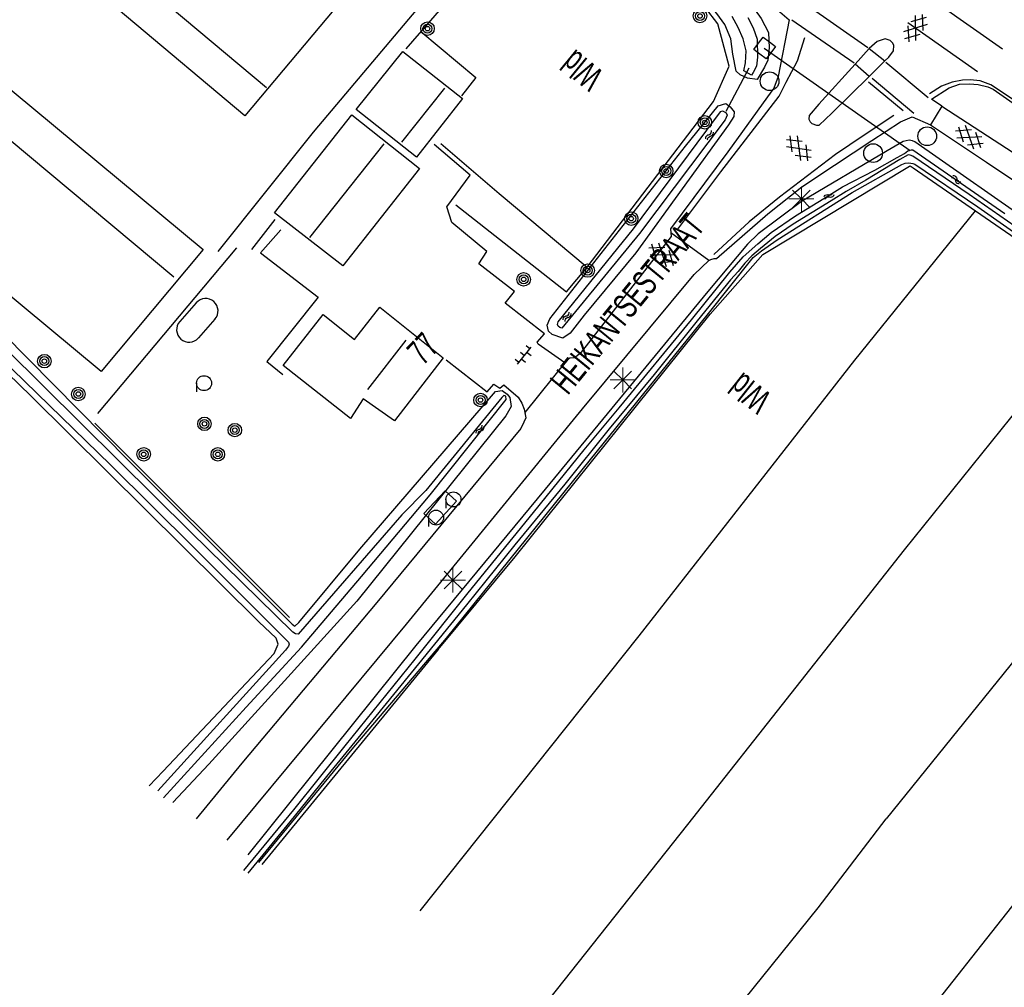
# Model space of a CAD drawing. Header units: metres. Extents: x 119757 to 244046, y 404148 to 811635.
# Tile 4 of 60: x 121365 to 121464, y 405131 to 405228. Entities that reach past the tile are written whole.
import ezdxf

# ---------------------------------------------------------------- set-up
doc = ezdxf.new("R2010")
doc.units = ezdxf.units.M
doc.layers.get('0').update_dxf_attribs({"linetype": 'CONTINUOUS'})
for name, color, linetype in [('4411', 7, 'CONTINUOUS'), ('4413', 7, 'CONTINUOUS'), ('4502', 1, 'CONTINUOUS'), ('4503', 1, 'CONTINUOUS'), ('4601', 172, 'CONTINUOUS'), ('B-AF-HAAG-GD', 74, 'CONTINUOUS'), ('B-AF-RAST-GD', 47, 'Raster'), ('B-AF-SCHUT-GD', 47, 'Hekwerk'), ('B-BB-BORD-GD', 8, 'CONTINUOUS'), ('B-BP-BOOM-GD', 74, 'CONTINUOUS'), ('B-GB-BOUW-GD', 242, 'CONTINUOUS'), ('B-GB-NOKL-GD', 242, 'CONTINUOUS'), ('B-MK-BLOKDW-GD', 121, 'CONTINUOUS'), ('B-MK-DRIEH-GD', 121, 'CONTINUOUS'), ('B-MK-STRP-GD', 121, 'CONTINUOUS'), ('B-OB-KAST-GD', 8, 'CONTINUOUS'), ('B-OB-OVER-GD', 8, 'CONTINUOUS'), ('B-OB-TANK-GD', 8, 'CONTINUOUS'), ('B-OV-PAAL-GD', 63, 'CONTINUOUS'), ('B-TE-OND-GD', 8, 'CONTINUOUS'), ('B-TR-SLOO-GD', 142, 'CONTINUOUS'), ('B-VH-FPAD-GD', 13, 'CONTINUOUS'), ('B-VH-HFDR-GD', 13, 'CONTINUOUS'), ('B-VH-MATE-GD', 13, 'CONTINUOUS'), ('B-VH-OVRG-GD', 13, 'CONTINUOUS'), ('B-VH-WEGN-GD', 13, 'CONTINUOUS'), ('B-WT-HDUIK-GD', 134, 'CONTINUOUS'), ('B-WT-KOLK-GD', 213, 'CONTINUOUS'), ('L-AR-BLOCKS-GD', 8, 'CONTINUOUS'), ('L-AR-SYMB-GD', 8, 'CONTINUOUS')]:
    doc.layers.add(name, color=color, linetype=linetype)
doc.linetypes.add('Hekwerk', pattern='A,4,-1,[1,dgnlstyle.shx,S=0.004,R=0,X=0,Y=0],-1', length=6)
doc.linetypes.add('Raster', pattern='A,4,-1,[1,dgnlstyle.shx,S=0.004,R=0,X=0,Y=0],-1', length=6)

# ---------------------------------------------------------------- blocks, each defined once
blk = doc.blocks.new('2901')
for radius in [0.27, 0.18, 0.09]:
    blk.add_circle((0, 0), radius)
blk = doc.blocks.new('GV6', base_point=(119758.78532, 404407.573336))
at = {"layer": '4411'}
for points in [[(119758.78532, 404407.542086, 0), (119758.94157, 404407.667086, 0)], [(119758.84782, 404407.479586, 0), (119759.09782, 404407.667086, 0)], [(119758.84782, 404407.667086, 0), (119759.09782, 404407.479586, 0)], [(119759.00407, 404407.667086, 0), (119759.16032, 404407.542086, 0)], [(119758.78532, 404407.604586, 0), (119758.94157, 404407.479586, 0)], [(119759.00407, 404407.479586, 0), (119759.16032, 404407.604586, 0)]]:
    blk.add_polyline3d(points, dxfattribs=at)
blk = doc.blocks.new('2701')
at = {"lineweight": 0}
for q in [(0.001, 0.497), (-0.353, 0.351), (0.355, 0.351), (-0.499, -0.003), (-0.352, -0.356), (0.501, -0.003), (0.001, -0.503), (0.355, -0.356)]:
    blk.add_line((0.001, -0.003), q, dxfattribs=at)
blk = doc.blocks.new('WATER', base_point=(119758.78532, 404407.573336))
at = {"layer": '4601'}
for points in [[(119758.28532, 404407.723336, 0), (119758.34782, 404407.785836, 0), (119758.47282, 404407.848336, 0), (119758.59782, 404407.848336, 0), (119758.72282, 404407.785836, 0), (119758.78532, 404407.723336, 0), (119758.84782, 404407.660836, 0), (119758.97282, 404407.598336, 0), (119759.09782, 404407.598336, 0), (119759.22282, 404407.660836, 0), (119759.28532, 404407.723336, 0)], [(119758.28532, 404407.423336, 0), (119758.34782, 404407.485836, 0), (119758.47282, 404407.548336, 0), (119758.59782, 404407.548336, 0), (119758.72282, 404407.485836, 0), (119758.78532, 404407.423336, 0), (119758.84782, 404407.360836, 0), (119758.97282, 404407.298336, 0), (119759.09782, 404407.298336, 0), (119759.22282, 404407.360836, 0), (119759.28532, 404407.423336, 0)]]:
    blk.add_polyline3d(points, dxfattribs=at)
blk = doc.blocks.new('3001')
blk.add_line((-0.3, 0), (-0.3, -0.35))
blk.add_circle((0, 0), 0.3)
blk = doc.blocks.new('2810')
at = {"flags": 128}
blk.add_lwpolyline([(-0.625, -0.313), (-0.625, 0.313), (0.625, 0.313), (0.625, -0.313)], close=True, dxfattribs=at)
blk = doc.blocks.new('OV6', base_point=(119758.78532, 404407.573336))
at = {"layer": '4413'}
for points in [[(119758.81657, 404407.573336, 0), (119758.81657, 404407.604586, 0)], [(119758.94157, 404407.573336, 0), (119758.94157, 404407.604586, 0)], [(119759.06657, 404407.573336, 0), (119759.06657, 404407.604586, 0)], [(119758.78532, 404407.573336, 0), (119759.09782, 404407.573336, 0)], [(119758.87907, 404407.573336, 0), (119758.87907, 404407.542086, 0)], [(119759.00407, 404407.573336, 0), (119759.00407, 404407.542086, 0)]]:
    blk.add_polyline3d(points, dxfattribs=at)
blk = doc.blocks.new('3602')
at = {"flags": 128}
blk.add_lwpolyline([(-0.31, 0.001), (-0.31, 0.311), (0, 0.311), (0.31, 0.311), (0.31, 0.001), (0.31, -0.309), (0, -0.309), (-0.31, -0.309)], close=True, dxfattribs=at)
blk = doc.blocks.new('2401')
blk.add_circle((0.001, -0.001), 0.375)
blk = doc.blocks.new('2813')
for p, q in [((-0.5, 0.5), (0.5, 0.5)), ((-0.5, -0.5), (0.5, -0.5))]:
    blk.add_line(p, q)
for centre, start, end in [((-0.5, 0), 90, 270), ((0.5, 0), 270, 90)]:
    blk.add_arc(centre, 0.5, start, end)

msp = doc.modelspace()

# ---------------------------------------------------------------- linework, layer by layer
at = {"layer": 'B-AF-HAAG-GD'}
for points in [[(121373.114, 405188.799), (121387.037, 405205.382)], [(121392.299, 405168.387), (121372.816, 405187.838)]]:
    msp.add_lwpolyline(points, dxfattribs=at)
at = {"layer": 'B-AF-RAST-GD'}
for points in [[(121407.438, 405215.846), (121413.267, 405210.823), (121422.082, 405203.468), (121434.729, 405220.032), (121436.306, 405223.592), (121435.163, 405227.805), (121433.923, 405229.416), (121419.749, 405239.971), (121417.791, 405241.281), (121403.95, 405225.322)], [(121405.436, 405227.036), (121410.959, 405222.454), (121409.513, 405220.621)], [(121407.173, 405165.192), (121414.865, 405174.474), (121434.389, 405198.745), (121439.662, 405204.727), (121454.354, 405213.566), (121454.412, 405213.601), (121454.69, 405213.41), (121460.944, 405209.094), (121471.985, 405201.475), (121473.766, 405200.222), (121486.412, 405191.326)], [(121408.949, 405209.71), (121420.005, 405200.99), (121422.082, 405203.468)], [(121405.382, 405139.031), (121427.282, 405166.542), (121448.876, 405194.147), (121460.944, 405209.094)], [(121473.766, 405200.222), (121471.201, 405196.774), (121453.809, 405175.171), (121432.14, 405147.664), (121410.953, 405120.947)], [(121486.412, 405191.326), (121470.277, 405170.863), (121452.009, 405148.23)], [(121448.848, 405119.478), (121470.942, 405147.516), (121498.769, 405182.685)], [(121407.173, 405165.192), (121389.542, 405143.655)], [(121427.419, 405117.222), (121428.597, 405118.707), (121445.209, 405139.31), (121452.009, 405148.23)]]:
    msp.add_lwpolyline(points, dxfattribs=at)
at = {"layer": 'B-AF-SCHUT-GD'}
msp.add_lwpolyline([(121390.841, 405208.218), (121388.509, 405205.218)], dxfattribs=at)
at = {"layer": 'B-GB-BOUW-GD'}
for points in [[(121349.721, 405233.419), (121383.649, 405205.223), (121373.455, 405193.011), (121339.614, 405221.125), (121340.995, 405222.902), (121328.385, 405233.492), (121355.227, 405265.846), (121367.913, 405255.15)], [(121373.898, 405250.224), (121397.598, 405230.299), (121387.816, 405218.62), (121364.146, 405238.521)], [(121409.596, 405220.335), (121404.993, 405214.485), (121398.961, 405219.232), (121403.636, 405225.061)], [(121405.29, 405213.323), (121397.638, 405203.607), (121390.802, 405208.886), (121398.526, 405218.708)], [(121407.661, 405194.391), (121402.821, 405188.062), (121399.672, 405190.273), (121398.4, 405188.319), (121391.671, 405193.619), (121395.671, 405198.725), (121398.802, 405196.226), (121401.329, 405199.44)]]:
    msp.add_lwpolyline(points, close=True, dxfattribs=at)
at = {"layer": 'B-GB-NOKL-GD'}
for points in [[(121366.6, 405241.081), (121390.001, 405221.46)], [(121380.721, 405202.457), (121347.549, 405230.205)], [(121403.55, 405215.986), (121407.846, 405221.388)], [(121394.338, 405206.441), (121401.761, 405215.814)], [(121403.931, 405196.169), (121400.108, 405191.198)]]:
    msp.add_lwpolyline(points, dxfattribs=at)
at = {"layer": 'B-MK-BLOKDW-GD'}
for points in [[(121443.959, 405229.787), (121450.16, 405225.458)], [(121448.803, 405223.871), (121442.57, 405228.202)], [(121451.972, 405223.977), (121456.223, 405220.46)], [(121454.769, 405218.852), (121450.613, 405222.351)]]:
    msp.add_lwpolyline(points, dxfattribs=at)
at = {"layer": 'B-MK-DRIEH-GD'}
for points in [[(121454.183, 405227.961), (121461.139, 405223.06)], [(121450.247, 405222.016), (121453.704, 405219.14)]]:
    msp.add_lwpolyline(points, dxfattribs=at)
at = {"layer": 'B-MK-STRP-GD'}
for points in [[(121448.145, 405236.221), (121463.638, 405225.317)], [(121442.014, 405221.996), (121443.121, 405224.132), (121443.861, 405226.444)], [(121431.146, 405207.274), (121435.463, 405213.006), (121441.285, 405220.588), (121442.014, 405221.996)], [(121468.531, 405217.71), (121462.492, 405221.726), (121461.402, 405222.105), (121460.394, 405222.222), (121459.64, 405222.174), (121458.613, 405221.976), (121457.556, 405221.572), (121456.339, 405220.802)], [(121452.762, 405218.638), (121449.819, 405216.664)], [(121449.819, 405216.664), (121446.948, 405214.738), (121441.318, 405210.465), (121438.291, 405207.993), (121434.751, 405204.739)]]:
    msp.add_lwpolyline(points, dxfattribs=at)
at = {"layer": 'B-TR-SLOO-GD'}
for points in [[(121196.93, 405359.971), (121210.273, 405346.595), (121217.656, 405339.466), (121231.092, 405326.134), (121239.959, 405317.175), (121252.815, 405304.328), (121260.985, 405296.253), (121270.908, 405286.39), (121279.468, 405277.947), (121293.2, 405264.277), (121303.323, 405254.307), (121309.515, 405248.218), (121319.277, 405238.461), (121325.016, 405232.863), (121330.829, 405226.774), (121338.747, 405218.598), (121346.158, 405211.116), (121374.394, 405183.666), (121382.696, 405175.44), (121392.211, 405165.928), (121392.277, 405165.73), (121392.191, 405165.511), (121391.912, 405165.108), (121379.111, 405151.03)], [(121439.82, 405223.495), (121439.112, 405222.256), (121438.136, 405222.387), (121437.382, 405222.706), (121436.98, 405223.086), (121436.657, 405224.771), (121436.47, 405226.323), (121435.86, 405227.746), (121435.066, 405228.855), (121434.516, 405229.484), (121432.803, 405230.862), (121421.215, 405239.418), (121417.404, 405242.09), (121415.242, 405243.733)], [(121438.134, 405230.284), (121439.499, 405228.367), (121440.233, 405226.961), (121440.281, 405225.429), (121440.171, 405224.189), (121439.82, 405223.495)], [(121378.265, 405151.525), (121379.643, 405153.018), (121390.779, 405164.789), (121391.151, 405165.705), (121390.952, 405166.332), (121389.241, 405167.945), (121366.443, 405190.542), (121336.793, 405219.345), (121328.358, 405228.35)], [(121438.165, 405228.455), (121438.684, 405227.434), (121439.085, 405226.286), (121439.113, 405224.498), (121439.014, 405223.572), (121438.704, 405222.945), (121438.537, 405222.688), (121437.767, 405223.11), (121437.927, 405223.931), (121437.991, 405225.114), (121437.687, 405226.31), (121437.205, 405227.465), (121436.599, 405228.549)], [(121337.362, 405222.743), (121353.573, 405206.981), (121376.226, 405184.067), (121392.561, 405167.712), (121392.834, 405167.529), (121393.247, 405167.898), (121399.322, 405175.229)], [(121571.567, 405133.976), (121557.167, 405144.257), (121536.694, 405158.449), (121517.494, 405171.818), (121501.078, 405183.521), (121480.405, 405198.446), (121467.372, 405207.264), (121454.88, 405216.006), (121454.647, 405216.109), (121454.297, 405216.187), (121453.715, 405216.055), (121452.103, 405215.104)], [(121387.744, 405143.074), (121392.732, 405149.122), (121397.884, 405155.546), (121404.857, 405164.215), (121410.183, 405170.843), (121416.722, 405178.902), (121421.79, 405185.166), (121425.281, 405189.395), (121432.538, 405198.182), (121436.351, 405202.964), (121437.691, 405204.485), (121439.176, 405205.812), (121440.489, 405206.936), (121442.946, 405208.613), (121445.76, 405210.349), (121447.628, 405211.515), (121450.871, 405213.158), (121453.099, 405214.424)], [(121452.103, 405215.104), (121443.526, 405210.048), (121439.204, 405206.785), (121438.132, 405205.765), (121434.149, 405201.028), (121417.881, 405181.236), (121404.926, 405165.602)], [(121453.099, 405214.424), (121453.823, 405214.835), (121454.183, 405215.095), (121454.531, 405215.216), (121454.662, 405215.199), (121463.884, 405208.849)], [(121467.984, 405205.399), (121460.326, 405210.724), (121454.671, 405214.584), (121454.393, 405214.685), (121454.199, 405214.711), (121453.388, 405214.227)], [(121379.676, 405150.341), (121387.96, 405159.398), (121393.503, 405165.433), (121399.518, 405172.483), (121406.361, 405180.665), (121413.981, 405190.223), (121413.95, 405190.563), (121413.749, 405190.619), (121413.53, 405190.421), (121405.924, 405181.115), (121403.531, 405178.659), (121393.175, 405166.73), (121392.909, 405166.743), (121392.644, 405166.925), (121382.397, 405176.974), (121375.191, 405184.112), (121345.08, 405213.953)], [(121453.388, 405214.227), (121449.962, 405212.178), (121447.992, 405211.043), (121446.488, 405210.109), (121442.712, 405207.754), (121440.913, 405206.544), (121439.423, 405205.332), (121438.566, 405204.589), (121437.852, 405203.861), (121437.196, 405203.016), (121436.433, 405202.183), (121433.096, 405198.072), (121428.775, 405192.718), (121424.284, 405187.281), (121419.857, 405181.725), (121414.837, 405175.68), (121410.004, 405169.668), (121405.192, 405163.763), (121400.925, 405158.502), (121396.42, 405153.013), (121392.327, 405147.936), (121388.125, 405142.797)], [(121407.993, 405166.333), (121422.402, 405184.219), (121434.08, 405198.658), (121438.686, 405204.414), (121439.52, 405205.109), (121441.105, 405206.206), (121448.609, 405210.942), (121453.579, 405213.751), (121453.922, 405213.862)], [(121453.922, 405213.862), (121454.258, 405213.919), (121454.683, 405213.845), (121454.87, 405213.776), (121461.188, 405209.504), (121480.495, 405195.947), (121499.011, 405182.771), (121511.435, 405174.076), (121516.088, 405170.819), (121536.295, 405156.929), (121554.958, 405144.139), (121570.912, 405132.755), (121571.193, 405132.672), (121571.573, 405132.786), (121571.834, 405133.135), (121571.857, 405133.547), (121571.567, 405133.976)], [(121399.322, 405175.229), (121412.904, 405191.013), (121413.564, 405191.102), (121414.07, 405190.758), (121414.332, 405190.416), (121414.463, 405189.503), (121413.952, 405188.566), (121399.024, 405170.029)], [(121399.024, 405170.029), (121384.213, 405153.694), (121380.616, 405149.884)], [(121389.231, 405143.872), (121398.559, 405155.212), (121407.993, 405166.333)], [(121404.926, 405165.602), (121388.14, 405144.633)]]:
    msp.add_lwpolyline(points, dxfattribs=at)
for points in [[(121421.798, 405198.663), (121420.39, 405196.848), (121419.648, 405196.358), (121418.576, 405196.704), (121418.205, 405197.069), (121418.097, 405197.655), (121418.332, 405198.301), (121431.936, 405215.568), (121435.199, 405219.602), (121435.952, 405219.857), (121436.405, 405219.523), (121436.801, 405219.02), (121436.771, 405218.542), (121436.234, 405217.709), (121426.944, 405204.903)], [(121419.186, 405197.985), (121426.71, 405207.284), (121434.925, 405218.35), (121435.45, 405219.03), (121435.635, 405219.126), (121436.01, 405218.905), (121436.091, 405218.687), (121435.885, 405218.209), (121427.305, 405206.818), (121419.848, 405197.728), (121419.545, 405197.364), (121419.349, 405197.414), (121419.168, 405197.567), (121419.113, 405197.731)]]:
    msp.add_lwpolyline(points, close=True, dxfattribs=at)
at = {"layer": 'B-VH-FPAD-GD'}
for points in [[(121450.308, 405225.351), (121451.873, 405224.101)], [(121450.311, 405222.559), (121448.902, 405223.796)], [(121457.585, 405219.592), (121464.721, 405214.946), (121465.681, 405214.793), (121466.536, 405215.024), (121467.228, 405215.38), (121467.725, 405216.138), (121468.485, 405217.23)], [(121456.426, 405217.699), (121462.047, 405213.979), (121473.221, 405206.494), (121480.79, 405201.235), (121502.548, 405185.689), (121509.883, 405180.52), (121511.288, 405179.741), (121517.493, 405176.009), (121526.451, 405170.06), (121536.044, 405163.642), (121552.007, 405152.541), (121569.151, 405140.451), (121575.344, 405136.028)]]:
    msp.add_lwpolyline(points, dxfattribs=at)
at = {"layer": 'B-VH-HFDR-GD'}
msp.add_lwpolyline([(121462.702, 405221.282), (121468.485, 405217.23), (121470.386, 405215.898), (121482.039, 405207.734), (121484.235, 405206.196), (121488.862, 405202.91), (121506.153, 405190.637), (121523.67, 405178.396), (121527.682, 405175.593), (121528.516, 405175.01), (121531.59, 405172.862), (121553.599, 405157.421), (121572.087, 405144.505), (121576.843, 405141.17)], dxfattribs=at)
at = {"layer": 'B-VH-MATE-GD'}
for points in [[(121457.585, 405219.592), (121456.426, 405217.699)], [(121434.269, 405204.131), (121430.455, 405206.9)]]:
    msp.add_lwpolyline(points, dxfattribs=at)
at = {"layer": 'B-VH-OVRG-GD'}
for points in [[(121414.882, 405243.278), (121415.864, 405242.479), (121415.926, 405242.211), (121394.682, 405216.96), (121385.143, 405205.038)], [(121419.845, 405193.89), (121417.195, 405195.744), (121417.091, 405195.944), (121417.81, 405196.786), (121413.884, 405199.845), (121414.802, 405201.01), (121411.254, 405203.799), (121412.06, 405205.018), (121408.534, 405207.919), (121408.03, 405209.511), (121410.379, 405212.684), (121406.771, 405215.741)], [(121391.428, 405207.184), (121389.386, 405204.883), (121395.159, 405200.461), (121390.015, 405194.024), (121391.633, 405192.699)], [(121407.965, 405194.195), (121412.064, 405190.979), (121412.756, 405191.756), (121413.362, 405191.35), (121413.75, 405191.679), (121415.186, 405190.45), (121415.549, 405189.86), (121415.793, 405189.238), (121415.841, 405188.915), (121415.888, 405188.644)]]:
    msp.add_lwpolyline(points, dxfattribs=at)
at = {"layer": 'B-VH-WEGN-GD'}
for points in [[(121440.892, 405229.409), (121442.308, 405228.228), (121441.196, 405222.555)], [(121446.582, 405218.876), (121450.311, 405222.559), (121451.873, 405224.101), (121452.256, 405224.48), (121452.722, 405225.112), (121452.774, 405225.637), (121452.67, 405225.897), (121452.391, 405226.161), (121451.898, 405226.31), (121451.113, 405226.043), (121450.308, 405225.351)], [(121450.308, 405225.351), (121448.902, 405223.796), (121445.264, 405219.776)], [(121441.196, 405222.555), (121440.764, 405221.376), (121440.566, 405221.101), (121436.171, 405215.017), (121430.43, 405207.283), (121430.479, 405206.517), (121423.762, 405197.846), (121421.391, 405194.834), (121420.804, 405194.386), (121420.348, 405194.351), (121420.076, 405194.177), (121415.841, 405188.915), (121415.935, 405188.372), (121415.753, 405187.949), (121415.454, 405187.32), (121401.03, 405169.879)], [(121457.585, 405219.592), (121456.537, 405220.279), (121458.315, 405221.425), (121459.356, 405221.767), (121460.355, 405221.813), (121461.196, 405221.741), (121462.189, 405221.526), (121462.702, 405221.282)], [(121445.264, 405219.776), (121444.311, 405218.637), (121444.276, 405218.286), (121444.392, 405218.017), (121444.574, 405217.843), (121445.038, 405217.66), (121445.292, 405217.677), (121446.582, 405218.876)], [(121450.582, 405216.143), (121453.448, 405218.026), (121454.61, 405218.495), (121456.426, 405217.699)], [(121404.009, 405167.706), (121421.634, 405189.281), (121432.808, 405202.714), (121434.269, 405204.131), (121434.46, 405204.242), (121434.791, 405204.334), (121435.015, 405204.34), (121440.177, 405208.785), (121443.574, 405211.512), (121446.84, 405213.686), (121450.582, 405216.143)], [(121401.03, 405169.879), (121387.532, 405153.8), (121382.962, 405148.246)], [(121386.053, 405146.09), (121404.009, 405167.706)]]:
    msp.add_lwpolyline(points, dxfattribs=at)
at = {"layer": 'B-WT-HDUIK-GD'}
for points in [[(121454.391, 405215.117), (121439.78, 405225.338)], [(121438.248, 405223.369), (121435.955, 405219.042)]]:
    msp.add_lwpolyline(points, dxfattribs=at)

# ---------------------------------------------------------------- block references
at = {"layer": 'B-BB-BORD-GD', "xscale": 2.5, "yscale": 2.5, "zscale": 2.5}
for p in [(121440.337, 405222.077), (121456.106, 405216.565), (121450.699, 405214.879)]:
    msp.add_blockref('2401', p, dxfattribs=at)
at = {"layer": 'B-BP-BOOM-GD', "xscale": 2.5, "yscale": 2.5, "zscale": 2.5}
for p in [(121433.37, 405228.611), (121406.105, 405227.341), (121433.858, 405217.952), (121429.995, 405213.09), (121426.495, 405208.317), (121422.133, 405203.119), (121415.729, 405202.236), (121367.772, 405194.053), (121371.161, 405190.757), (121411.414, 405190.155), (121383.787, 405187.774), (121386.828, 405187.149), (121377.708, 405184.729), (121385.124, 405184.723)]:
    msp.add_blockref('2901', p, dxfattribs=at)
at = {"layer": 'B-OB-KAST-GD', "xscale": 2.5, "yscale": 2.5, "zscale": 2.5, "rotation": 227.132262}
msp.add_blockref('2810', (121407.383, 405179.407), dxfattribs=at)
at = {"layer": 'B-OB-OVER-GD', "xscale": 2.5, "yscale": 2.5, "zscale": 2.5}
for p in [(121383.748, 405191.847), (121408.705, 405180.214), (121406.959, 405178.384)]:
    msp.add_blockref('3001', p, dxfattribs=at)
at = {"layer": 'B-OB-TANK-GD', "xscale": 2.5, "yscale": 2.5, "zscale": 2.5, "rotation": 228.745798}
msp.add_blockref('2813', (121383.076, 405198.136), dxfattribs=at)
at = {"layer": 'B-OV-PAAL-GD', "xscale": 2.5, "yscale": 2.5, "zscale": 2.5}
for p in [(121443.526, 405210.298), (121425.638, 405192.185), (121408.649, 405172.148)]:
    msp.add_blockref('2701', p, dxfattribs=at)
at = {"layer": 'B-WT-KOLK-GD', "xscale": 2.5, "yscale": 2.5, "zscale": 2.5, "rotation": 232.355745}
msp.add_blockref('3602', (121439.844, 405225.408), dxfattribs=at)
at = {"layer": 'L-AR-BLOCKS-GD', "yscale": 0.8}
for p, rotation in [((121434.333, 405216.646), 55.28289200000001), ((121459, 405212.229), 322.104731), ((121446.292, 405210.604), 26.582294), ((121420.083, 405198.5), 51.85792799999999), ((121411.375, 405187.167), 54.99535500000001)]:
    msp.add_blockref('WATER', p, dxfattribs=dict(at, rotation=rotation))
at = {"layer": 'L-AR-SYMB-GD'}
for name, p, xscale, yscale, zscale, rotation in [('GV6', (121455.796, 405228.609), 8, 8, 8, 234.474729), ('GV6', (121459.088, 405217.314), 8, 8, 8, 326.324743), ('GV6', (121442.202, 405216.429), 8, 8, 8, 314.69805), ('GV6', (121430.857, 405203.807), 8, 8, 8, 144.443707), ('OV6', (121415.126, 405193.737), 6.999999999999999, 16, 6.999999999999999, 51.23520200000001)]:
    msp.add_blockref(name, p, dxfattribs=dict(at, xscale=xscale, yscale=yscale, zscale=zscale, rotation=rotation))

# ---------------------------------------------------------------- texts
at = {"layer": '4502', "width": 0.68}
msp.add_text('77', height=2.5, rotation=46.21361, dxfattribs=at).set_placement((121405.665, 405193.546))
msp.add_text('77', height=2.5, rotation=46.21361, dxfattribs=at).set_placement((121405.665, 405193.546))
at = {"layer": '4503', "width": 0.68}
msp.add_text('HEIKANTSESTRAAT', height=2.5, rotation=50.68512, dxfattribs=at).set_placement((121420.143, 405190.56))
at = {"layer": 'B-TE-OND-GD', "width": 0.68}
for rotation, p in [(140.71059, (121423.879, 405222.889)), (141.63254, (121440.681, 405190.602))]:
    msp.add_text('Wld', height=2.5, rotation=rotation, dxfattribs=at).set_placement(p)

doc.saveas('drawing.dxf')
